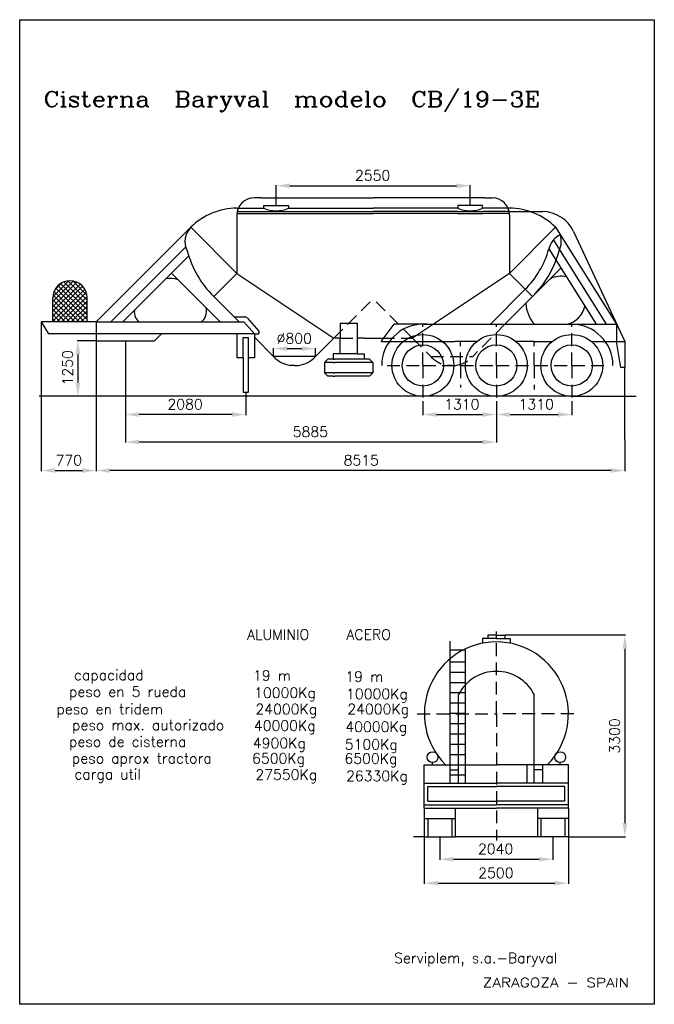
# Model space of a CAD drawing. Extents: x 20 to 205, y 5 to 292.
import ezdxf
from ezdxf.enums import TextEntityAlignment as Align

# ---------------------------------------------------------------- set-up
doc = ezdxf.new("R2010")
doc.units = 0
doc.header["$LTSCALE"] = 15
doc.header["$MEASUREMENT"] = 0
doc.header["$PDMODE"] = 33
doc.header["$PDSIZE"] = 0.18
doc.linetypes.add('HIDDEN', pattern=[0.375, 0.25, -0.125])
doc.layers.get('0').update_dxf_attribs({"linetype": 'CONTINUOUS'})
doc.layers.get('DEFPOINTS').update_dxf_attribs({"linetype": 'CONTINUOUS'})
for name, color, linetype in [('AMARILLO', 2, 'CONTINUOUS'), ('AZUL', 5, 'CONTINUOUS'), ('AZULBEBE', 4, 'CONTINUOUS'), ('MORADO', 6, 'CONTINUOUS'), ('ROJO', 1, 'HIDDEN'), ('VERDE', 3, 'CONTINUOUS')]:
    doc.layers.add(name, color=color, linetype=linetype)
doc.styles.add('COMPLEX', font='complex', dxfattribs={"height": 3})
doc.dimstyles.get("Standard").update_dxf_attribs({"dimtxt": 0.18, "dimasz": 0.18, "dimexe": 0.18, "dimexo": 0.0625, "dimgap": 0.09, "dimtad": 0, "dimtih": 1, "dimtoh": 1, "dimdec": 4, "dimzin": 0, "dimtxsty": 'STANDARD', "dimcen": 0.09, "dimazin": 3, "dimtfac": 1, "dimtdec": 4, "dimtofl": 0, "dimtmove": 0, "dimatfit": 3, "dimtolj": 1, "dimtzin": 0})

# ---------------------------------------------------------------- blocks, each defined once
blk = doc.blocks.new('*X0')
at = {"color": 0}
for p, q in [((26.62, 190.66), (32.6, 196.65)), ((26.62, 189.25), (33.67, 196.31)), ((26.62, 187.84), (34.57, 195.79)), ((26.63, 192.09), (31.27, 196.74)), ((27.18, 194.06), (29.31, 196.19)), ((36.62, 186.83), (28.12, 195.33)), ((36.62, 188.24), (28.91, 195.95)), ((36.62, 189.66), (29.85, 196.43)), ((36.62, 191.07), (30.98, 196.71)), ((36.55, 192.55), (32.42, 196.68)), ((26.62, 186.42), (35.31, 195.12)), ((26.62, 185.01), (35.91, 194.31)), ((34.45, 184.75), (26.68, 192.53)), ((35.87, 184.75), (26.98, 193.63)), ((36.62, 185.42), (27.48, 194.55)), ((27.77, 184.75), (36.36, 193.34)), ((33.04, 184.75), (26.62, 191.17)), ((31.63, 184.75), (26.62, 189.76)), ((29.19, 184.75), (36.6, 192.16)), ((30.6, 184.75), (36.62, 190.77)), ((30.21, 184.75), (26.62, 188.34)), ((28.8, 184.75), (26.62, 186.93)), ((32.01, 184.75), (36.62, 189.35)), ((33.43, 184.75), (36.62, 187.94)), ((27.38, 184.75), (26.62, 185.52)), ((34.84, 184.75), (36.62, 186.52)), ((36.26, 184.75), (36.62, 185.11))]:
    blk.add_line(p, q, dxfattribs=at)
blk = doc.blocks.new('*D13')
at = {"color": 0, "linetype": 'BYBLOCK'}
for p, q in [((142.46, 53.74), (142.46, 47.11)), ((175.46, 53.74), (175.46, 47.11)), ((146.46, 47.29), (171.46, 47.29))]:
    blk.add_line(p, q, dxfattribs=at)
for points in [[(146.46, 46.62), (146.46, 47.96), (142.46, 47.29)], [(171.46, 46.62), (171.46, 47.96), (175.46, 47.29)]]:
    blk.add_solid(points, dxfattribs=at)
at = {"layer": 'DEFPOINTS', "color": 0, "linetype": 'BYBLOCK'}
for p in [(142.46, 53.8), (175.46, 53.8), (175.46, 47.29)]:
    blk.add_point(p, dxfattribs=at)
at = {"color": 0, "linetype": 'BYBLOCK', "style": 'COMPLEX'}
blk.add_text('2040', height=3, dxfattribs=at).set_placement((153.6, 48.79))
blk = doc.blocks.new('*D1')
at = {"color": 0, "linetype": 'BYBLOCK'}
for p, q in [((238.72, 162.99), (238.72, 149.38)), ((280.72, 162.99), (280.72, 149.38)), ((242.72, 149.56), (276.72, 149.56))]:
    blk.add_line(p, q, dxfattribs=at)
for points in [[(242.72, 148.9), (242.72, 150.23), (238.72, 149.56)], [(276.72, 148.9), (276.72, 150.23), (280.72, 149.56)]]:
    blk.add_solid(points, dxfattribs=at)
at = {"layer": 'DEFPOINTS', "color": 0, "linetype": 'BYBLOCK'}
for p in [(238.72, 163.06), (280.72, 163.06), (280.72, 149.56)]:
    blk.add_point(p, dxfattribs=at)
at = {"color": 0, "linetype": 'BYBLOCK', "style": 'COMPLEX'}
blk.add_text('2500', height=3, dxfattribs=at).set_placement((254.44, 151.06))
blk = doc.blocks.new('*D7')
at = {"color": 0, "linetype": 'BYBLOCK'}
for p, q in [((161.48, 112.65), (196.61, 112.65)), ((196.43, 108.65), (196.43, 57.8)), ((195.82, 53.8), (196.61, 53.8))]:
    blk.add_line(p, q, dxfattribs=at)
for points in [[(197.1, 108.65), (195.77, 108.65), (196.43, 112.65)], [(197.1, 57.8), (195.77, 57.8), (196.43, 53.8)]]:
    blk.add_solid(points, dxfattribs=at)
at = {"layer": 'DEFPOINTS', "color": 0, "linetype": 'BYBLOCK'}
for p in [(161.42, 112.65), (195.76, 53.8), (196.43, 53.8)]:
    blk.add_point(p, dxfattribs=at)
at = {"color": 0, "linetype": 'BYBLOCK', "style": 'COMPLEX'}
blk.add_text('3300', height=3, rotation=90, dxfattribs=at).set_placement((194.93, 78.08))
blk = doc.blocks.new('*D2')
at = {"color": 0, "linetype": 'BYBLOCK'}
for p, q in [((47.77, 178.19), (47.77, 157.56)), ((82.88, 163.06), (82.88, 157.56)), ((78.88, 157.74), (51.77, 157.74))]:
    blk.add_line(p, q, dxfattribs=at)
for points in [[(51.77, 157.08), (51.77, 158.41), (47.77, 157.74)], [(78.88, 157.08), (78.88, 158.41), (82.88, 157.74)]]:
    blk.add_solid(points, dxfattribs=at)
at = {"layer": 'DEFPOINTS', "color": 0, "linetype": 'BYBLOCK'}
for p in [(47.77, 178.25), (82.88, 163.13), (47.77, 157.74)]:
    blk.add_point(p, dxfattribs=at)
at = {"color": 0, "linetype": 'BYBLOCK', "style": 'COMPLEX'}
blk.add_text('2080', height=3, dxfattribs=at).set_placement((60.04, 159.24))
blk = doc.blocks.new('*D10')
at = {"color": 0, "linetype": 'BYBLOCK'}
for p, q in [((158.95, 180.83), (158.95, 176.72)), ((180.95, 180.83), (180.95, 176.72)), ((162.95, 176.9), (176.95, 176.9))]:
    blk.add_line(p, q, dxfattribs=at)
for points in [[(162.95, 176.24), (162.95, 177.57), (158.95, 176.9)], [(176.95, 176.24), (176.95, 177.57), (180.95, 176.9)]]:
    blk.add_solid(points, dxfattribs=at)
at = {"layer": 'DEFPOINTS', "color": 0, "linetype": 'BYBLOCK'}
for p in [(158.95, 180.89), (180.95, 180.89), (180.95, 176.9)]:
    blk.add_point(p, dxfattribs=at)
at = {"color": 0, "linetype": 'BYBLOCK', "style": 'COMPLEX'}
blk.add_text('1310', height=3, dxfattribs=at).set_placement((165.45, 178.4))
blk = doc.blocks.new('*D3')
at = {"color": 0, "linetype": 'BYBLOCK'}
for p, q in [((39.21, 179.25), (33.77, 179.25)), ((33.95, 175.25), (33.95, 167.06)), ((44.03, 163.06), (33.77, 163.06))]:
    blk.add_line(p, q, dxfattribs=at)
for points in [[(34.62, 175.25), (33.28, 175.25), (33.95, 179.25)], [(34.62, 167.06), (33.28, 167.06), (33.95, 163.06)]]:
    blk.add_solid(points, dxfattribs=at)
at = {"layer": 'DEFPOINTS', "color": 0, "linetype": 'BYBLOCK'}
for p in [(39.27, 179.25), (33.95, 163.06), (44.09, 163.06)]:
    blk.add_point(p, dxfattribs=at)
at = {"color": 0, "linetype": 'BYBLOCK', "style": 'COMPLEX'}
blk.add_text('1250', height=3, rotation=90, dxfattribs=at).set_placement((32.45, 166.22))
blk = doc.blocks.new('*D12')
at = {"color": 0, "linetype": 'BYBLOCK'}
for p, q in [((42.3, 198.35), (42.3, 160.41)), ((196.43, 169.59), (196.43, 160.41)), ((192.43, 160.59), (46.3, 160.59))]:
    blk.add_line(p, q, dxfattribs=at)
for points in [[(46.3, 159.93), (46.3, 161.26), (42.3, 160.59)], [(192.43, 159.93), (192.43, 161.26), (196.43, 160.59)]]:
    blk.add_solid(points, dxfattribs=at)
at = {"layer": 'DEFPOINTS', "color": 0, "linetype": 'BYBLOCK'}
for p in [(42.3, 198.41), (196.43, 169.65), (42.3, 160.59)]:
    blk.add_point(p, dxfattribs=at)
at = {"color": 0, "linetype": 'BYBLOCK', "style": 'COMPLEX'}
blk.add_text('8515', height=3, dxfattribs=at).set_placement((114.44, 162.09))
blk = doc.blocks.new('*D4')
at = {"color": 0, "linetype": 'BYBLOCK'}
for p, q in [((23.27, 184.69), (23.27, 141.25)), ((27.27, 141.43), (35.27, 141.43)), ((39.27, 141.37), (39.27, 141.25))]:
    blk.add_line(p, q, dxfattribs=at)
for points in [[(27.27, 140.76), (27.27, 142.1), (23.27, 141.43)], [(35.27, 140.76), (35.27, 142.1), (39.27, 141.43)]]:
    blk.add_solid(points, dxfattribs=at)
at = {"layer": 'DEFPOINTS', "color": 0, "linetype": 'BYBLOCK'}
for p in [(23.27, 184.75), (39.27, 141.43), (39.27, 141.43)]:
    blk.add_point(p, dxfattribs=at)
at = {"color": 0, "linetype": 'BYBLOCK', "style": 'COMPLEX'}
blk.add_text('770', height=3, dxfattribs=at).set_placement((27.42, 142.93))
blk = doc.blocks.new('*D6')
at = {"color": 0, "linetype": 'BYBLOCK'}
for p, q in [((94.77, 237.88), (94.77, 243.78)), ((98.77, 243.6), (147.3, 243.6)), ((151.3, 237.88), (151.3, 243.78))]:
    blk.add_line(p, q, dxfattribs=at)
for points in [[(98.77, 242.93), (98.77, 244.26), (94.77, 243.6)], [(147.3, 242.93), (147.3, 244.26), (151.3, 243.6)]]:
    blk.add_solid(points, dxfattribs=at)
at = {"layer": 'DEFPOINTS', "color": 0, "linetype": 'BYBLOCK'}
for p in [(151.3, 243.6), (94.77, 237.81), (151.3, 237.81)]:
    blk.add_point(p, dxfattribs=at)
at = {"color": 0, "linetype": 'BYBLOCK', "style": 'COMPLEX'}
blk.add_text('2550', height=3, dxfattribs=at).set_placement((117.75, 245.1))
blk = doc.blocks.new('*D5')
at = {"color": 0, "linetype": 'BYBLOCK'}
for p, q in [((90.97, 174.72), (90.97, 177.13)), ((94.97, 176.95), (99.19, 176.95)), ((103.19, 174.72), (103.19, 177.13))]:
    blk.add_line(p, q, dxfattribs=at)
for points in [[(94.97, 176.29), (94.97, 177.62), (90.97, 176.95)], [(99.19, 176.29), (99.19, 177.62), (103.19, 176.95)]]:
    blk.add_solid(points, dxfattribs=at)
at = {"layer": 'DEFPOINTS', "color": 0, "linetype": 'BYBLOCK'}
for p in [(103.19, 176.95), (90.97, 174.65), (103.19, 174.65)]:
    blk.add_point(p, dxfattribs=at)
at = {"color": 0, "linetype": 'BYBLOCK', "style": 'COMPLEX'}
blk.add_text('%%c800', height=3, dxfattribs=at).set_placement((91.87, 178.45))
blk = doc.blocks.new('R')
at = {"layer": 'AZULBEBE'}
for radius in [9, 6]:
    blk.add_circle((-11, 0), radius, dxfattribs=at)
at = {"layer": 'MORADO'}
blk.add_line((11, -9), (-122.82, -9), dxfattribs=at)
at = {"layer": 'ROJO'}
for p, q in [((-11, 0), (-11, 12)), ((-21.42, 0), (-11, 0)), ((-11, 0), (-11, -10.33))]:
    blk.add_line(p, q, dxfattribs=at)
blk = doc.blocks.new('*D9')
at = {"color": 0, "linetype": 'BYBLOCK'}
for p, q in [((137.53, 180.83), (137.53, 176.72)), ((141.53, 176.9), (154.95, 176.9)), ((158.95, 176.84), (158.95, 176.72))]:
    blk.add_line(p, q, dxfattribs=at)
for points in [[(141.53, 176.24), (141.53, 177.57), (137.53, 176.9)], [(154.95, 176.24), (154.95, 177.57), (158.95, 176.9)]]:
    blk.add_solid(points, dxfattribs=at)
at = {"layer": 'DEFPOINTS', "color": 0, "linetype": 'BYBLOCK'}
for p in [(137.53, 180.89), (158.95, 176.9), (158.95, 176.9)]:
    blk.add_point(p, dxfattribs=at)
at = {"color": 0, "linetype": 'BYBLOCK', "style": 'COMPLEX'}
blk.add_text('1310', height=3, dxfattribs=at).set_placement((143.74, 178.4))
blk = doc.blocks.new('*D11')
at = {"color": 0, "linetype": 'BYBLOCK'}
for p, q in [((50.8, 176.84), (50.8, 168.71)), ((158.95, 176.84), (158.95, 168.71)), ((154.95, 168.89), (54.8, 168.89))]:
    blk.add_line(p, q, dxfattribs=at)
for points in [[(54.8, 168.23), (54.8, 169.56), (50.8, 168.89)], [(154.95, 168.23), (154.95, 169.56), (158.95, 168.89)]]:
    blk.add_solid(points, dxfattribs=at)
at = {"layer": 'DEFPOINTS', "color": 0, "linetype": 'BYBLOCK'}
for p in [(50.8, 176.9), (158.95, 176.9), (50.8, 168.89)]:
    blk.add_point(p, dxfattribs=at)
at = {"color": 0, "linetype": 'BYBLOCK', "style": 'COMPLEX'}
blk.add_text('5885', height=3, dxfattribs=at).set_placement((99.59, 170.39))
blk = doc.blocks.new('AN')
at = {"layer": 'AZUL', "style": 'COMPLEX'}
blk.add_text('Serviplem, s.a.-Baryval  ', height=3, dxfattribs=at).set_placement((-50, 12), align=Align.CENTER)
blk.add_text('ZARAGOZA - SPAIN', height=2.7063, rotation=359.93, dxfattribs=at).set_placement((-50, 5), (-7.34, 4.95), align=Align.ALIGNED)

msp = doc.modelspace()

# ---------------------------------------------------------------- linework, layer by layer
at = {"layer": 'AZUL'}
msp.add_line((196.43438, 169.59215), (196.43438, 190.60122), dxfattribs=at)
at = {"layer": 'AZULBEBE'}
for centre, radius in [((158.94894, 191.21739), 9), ((180.94894, 191.21739), 9), ((158.94894, 191.21739), 6), ((180.94894, 191.21739), 6)]:
    msp.add_circle(centre, radius, dxfattribs=at)
at = {"layer": 'MORADO'}
for p, q in [((20, 292), (205, 292)), ((20, 5), (20, 292)), ((205, 292), (205, 5)), ((162.7545, 236.05072), (172.38958, 236.05072)), ((168.7545, 236.05072), (169.12322, 236.05072)), ((181.44917, 230.28436), (196.43438, 198.21739)), ((137.52903, 203.21739), (161.43724, 203.21739)), ((158.94894, 203.21739), (180.94894, 203.21739)), ((50.80473, 198.41144), (50.80473, 197.41144)), ((180.94894, 182.21739), (47.12498, 182.21739)), ((85.91443, 182.28918), (85.50807, 182.28918)), ((85.91443, 183.3913), (85.91443, 182.28918)), ((85.91443, 182.28918), (86.32079, 182.28918)), ((180.94894, 182.21739), (199.67366, 182.21739)), ((145.45538, 69.50631), (145.45538, 110.8831)), ((149.95538, 108.2437), (145.45538, 108.2437)), ((149.95538, 69.50631), (149.95538, 108.2437)), ((149.95538, 104.7437), (145.45538, 104.7437)), ((149.95538, 101.7437), (145.45538, 101.7437)), ((149.95538, 101.7437), (145.45538, 101.7437)), ((149.95538, 98.7437), (145.45538, 98.7437)), ((149.95538, 95.7437), (145.45538, 95.7437)), ((149.95538, 92.7437), (145.45538, 92.7437)), ((149.95538, 89.7437), (145.45538, 89.7437)), ((149.95538, 86.7437), (145.45538, 86.7437)), ((149.95538, 83.7437), (145.45538, 83.7437)), ((149.95538, 80.7437), (145.45538, 80.7437)), ((149.95538, 77.7437), (145.45538, 77.7437)), ((149.95538, 74.7437), (145.45538, 74.7437)), ((149.95538, 71.7437), (145.45538, 71.7437)), ((137.95538, 53.80426), (134.82888, 53.80426)), ((137.95538, 53.80426), (138.95538, 53.80426)), ((138.95538, 53.80426), (146.95538, 53.80426)), ((170.95538, 53.80426), (146.95538, 53.80426)), ((178.95538, 53.80426), (170.95538, 53.80426)), ((179.95538, 53.80426), (178.95538, 53.80426)), ((179.95538, 53.80426), (195.75844, 53.80426)), ((205, 5), (20, 5))]:
    msp.add_line(p, q, dxfattribs=at)
for centre, radius, start, end in [((172.38958, 226.05072), 10, 25.0471452, 90), ((137.52903, 191.21739), 12, 90, 180), ((180.94894, 191.21739), 12, 0, 90)]:
    msp.add_arc(centre, radius, start, end, dxfattribs=at)
at = {"layer": 'ROJO'}
for p, q in [((111.57394, 199.16184), (123.03227, 210.62017)), ((134.49061, 199.16184), (123.03227, 210.62017)), ((161.43724, 203.21739), (152.06005, 193.81461)), ((158.94894, 191.21739), (158.94894, 203.21739)), ((180.94894, 191.21739), (180.94894, 203.21739)), ((113.40856, 199.16184), (118.40856, 199.16184)), ((125.53227, 199.16184), (134.49061, 199.16184)), ((134.49061, 199.16184), (139.83783, 193.81461)), ((148.52903, 191.21739), (148.52903, 198.10269)), ((169.94894, 191.21739), (169.94894, 198.21739)), ((139.83783, 193.81461), (152.06005, 193.81461)), ((137.52903, 191.21739), (148.52903, 191.21739)), ((148.52903, 191.21739), (158.94894, 191.21739)), ((148.52903, 191.21739), (148.52903, 184.78763)), ((158.94894, 191.21739), (180.94894, 191.21739)), ((158.94894, 191.21739), (158.94894, 180.89107)), ((169.94894, 191.21739), (169.94894, 184.21739)), ((180.94894, 191.21739), (190.94894, 191.21739)), ((180.94894, 191.21739), (180.94894, 180.89107)), ((158.95538, 112.64731), (158.95538, 113.64731)), ((158.95538, 111.64731), (158.95538, 112.64731)), ((158.95538, 89.64731), (158.95538, 111.64731)), ((135.88394, 89.64731), (158.95538, 89.64731)), ((181.51517, 89.64731), (158.95538, 89.64731)), ((158.95538, 89.64731), (158.95538, 52.75621))]:
    msp.add_line(p, q, dxfattribs=at)
for centre, start, end in [((146.04239, 199.59386), 222.9674117, 261.0736395), ((145.85549, 199.59386), 278.9263605, 317.0325883)]:
    msp.add_arc(centre, 8.47917, start, end, dxfattribs=at)
at = {"layer": 'VERDE'}
for p, q in [((90.49061, 240.05072), (88.31005, 240.05072)), ((90.49061, 240.05072), (98.35866, 240.05072)), ((98.35866, 240.05072), (123.03227, 240.05072)), ((147.70589, 240.05072), (123.03227, 240.05072)), ((155.57394, 240.05072), (147.70589, 240.05072)), ((155.57394, 240.05072), (157.7545, 240.05072)), ((83.31005, 237.05072), (91.17811, 237.05072)), ((83.31005, 236.05072), (91.17811, 236.05072)), ((83.31005, 235.55072), (91.17811, 235.55072)), ((91.17811, 237.05072), (91.17811, 237.81461)), ((91.17811, 237.81461), (98.35866, 237.81461)), ((91.17811, 236.05072), (98.35866, 236.05072)), ((91.17811, 235.55072), (98.35866, 235.55072)), ((98.35866, 237.81461), (98.35866, 237.05072)), ((98.35866, 237.05072), (123.03227, 237.05072)), ((98.35866, 236.05072), (123.03227, 236.05072)), ((98.35866, 235.55072), (123.03227, 235.55072)), ((147.70589, 237.05072), (123.03227, 237.05072)), ((147.70589, 236.05072), (123.03227, 236.05072)), ((147.70589, 235.55072), (123.03227, 235.55072)), ((147.70589, 237.81461), (147.70589, 237.05072)), ((154.88644, 237.81461), (147.70589, 237.81461)), ((147.70589, 236.05072), (154.88644, 236.05072)), ((147.70589, 235.55072), (154.88644, 235.55072)), ((154.88644, 237.05072), (154.88644, 237.81461)), ((162.7545, 237.05072), (154.88644, 237.05072)), ((162.7545, 236.05072), (154.88644, 236.05072)), ((162.7545, 235.55072), (154.88644, 235.55072)), ((83.31005, 235.05072), (83.31005, 218.06045)), ((162.7545, 235.05072), (162.7545, 218.06045)), ((69.8819, 231.4886), (42.30473, 203.91144)), ((83.31005, 218.06045), (69.8819, 231.4886)), ((162.7545, 218.06045), (176.18265, 231.4886)), ((176.18265, 231.4886), (193.94894, 203.21739)), ((175.58277, 227.74466), (190.99628, 203.21739)), ((68.4224, 225.78646), (46.54737, 203.91144)), ((174.25182, 225.16405), (188.04361, 203.21739)), ((69.39089, 223.21942), (50.08291, 203.91144)), ((169.50638, 211.30856), (177.76747, 219.56965)), ((64.26961, 218.09813), (78.4563, 203.91144)), ((83.31005, 218.06045), (76.55816, 211.30856)), ((83.31005, 218.06045), (111.57394, 199.16184)), ((162.7545, 218.06045), (134.49061, 199.16184)), ((162.7545, 218.06045), (169.50638, 211.30856)), ((157.20037, 203.21739), (167.38217, 213.42699)), ((29.64808, 203.91144), (29.64808, 210.91144)), ((39.64808, 203.91144), (39.64808, 210.91144)), ((83.93515, 203.91144), (76.55816, 211.30856)), ((161.43724, 203.21739), (169.50638, 211.30856)), ((42.30473, 203.91144), (26.30473, 203.91144)), ((26.30473, 203.91144), (28.41443, 200.3913)), ((42.30473, 203.91144), (85.30473, 203.91144)), ((42.30473, 203.91144), (42.30473, 199.91144)), ((82.43924, 205.41144), (85.53019, 205.41144)), ((85.30473, 203.91144), (88.41443, 200.3913)), ((86.27964, 205.0735), (89.68177, 201.22234)), ((113.40856, 203.53826), (113.40856, 199.08174)), ((113.40856, 203.53826), (118.40856, 203.53826)), ((118.40856, 203.53826), (118.40856, 199.08174)), ((125.38228, 198.21739), (129.15579, 203.21739)), ((138.74633, 203.21739), (129.15579, 203.21739)), ((180.94894, 203.21739), (193.94894, 203.21739)), ((193.94894, 203.21739), (193.94894, 198.21739)), ((42.41443, 200.3913), (28.41443, 200.3913)), ((42.30473, 199.91144), (42.30473, 198.41144)), ((42.30473, 198.41144), (59.30473, 198.41144)), ((88.41443, 200.3913), (42.41443, 200.3913)), ((59.30473, 198.41144), (61.42605, 200.53276)), ((83.41443, 193.3913), (83.41443, 200.3913)), ((85.16443, 193.3913), (85.16443, 199.3913)), ((85.16443, 199.3913), (86.66443, 199.3913)), ((86.66443, 193.3913), (86.66443, 199.3913)), ((88.41443, 200.3913), (88.41443, 193.3913)), ((88.41443, 200.3913), (89.30705, 200.3913)), ((94.0045, 193.81461), (88.41443, 199.41993)), ((111.57394, 199.16184), (106.22672, 193.81461)), ((113.40856, 199.16184), (111.57394, 199.16184)), ((113.40856, 194.58174), (113.40856, 199.08174)), ((120.53227, 199.16184), (118.40856, 199.16184)), ((118.40856, 199.08174), (118.40856, 194.58174)), ((120.53227, 199.16184), (125.53227, 199.16184)), ((125.38228, 198.21739), (146.80219, 198.21739)), ((153.29209, 198.21739), (146.80219, 198.21739)), ((169.94894, 198.21739), (164.60579, 198.21739)), ((169.94894, 198.21739), (175.29209, 198.21739)), ((186.60579, 198.21739), (193.94894, 198.21739)), ((193.94894, 198.21739), (196.43438, 198.21739)), ((195.24385, 190.60122), (193.94894, 198.21739)), ((196.43438, 198.21739), (196.43438, 190.60122)), ((85.16443, 193.3913), (83.41443, 193.3913)), ((85.16443, 193.3913), (85.16443, 183.3913)), ((88.41443, 193.3913), (86.66443, 193.3913)), ((86.66443, 183.3913), (86.66443, 193.3913)), ((106.22672, 193.81461), (94.0045, 193.81461)), ((108.84265, 192.08174), (109.84265, 193.08174)), ((111.40856, 193.08174), (109.84265, 193.08174)), ((113.40856, 194.58174), (111.40856, 194.58174)), ((111.40856, 194.58174), (111.40856, 193.08174)), ((111.40856, 193.08174), (111.90856, 193.08174)), ((120.40856, 193.08174), (111.90856, 193.08174)), ((118.40856, 194.58174), (113.40856, 194.58174)), ((118.40856, 194.58174), (120.40856, 194.58174)), ((120.40856, 194.58174), (120.40856, 193.08174)), ((121.97446, 193.08174), (120.40856, 193.08174)), ((122.97446, 192.08174), (121.97446, 193.08174)), ((100.11561, 191.21739), (98.89339, 191.21739)), ((100.11561, 191.21739), (101.33783, 191.21739)), ((111.40856, 192.08174), (108.84265, 192.08174)), ((111.40856, 192.08174), (108.84265, 192.08174)), ((111.40856, 192.08174), (108.84265, 192.08174)), ((108.84265, 192.08174), (108.84265, 189.08174)), ((111.40856, 192.08174), (111.90856, 192.08174)), ((120.40856, 192.08174), (111.90856, 192.08174)), ((122.97446, 192.08174), (120.40856, 192.08174)), ((122.97446, 192.08174), (122.97446, 189.08174)), ((145.94894, 191.21739), (144.72672, 191.21739)), ((145.94894, 191.21739), (147.17116, 191.21739)), ((196.43438, 190.60122), (195.24385, 190.60122)), ((111.40856, 189.08174), (108.84265, 189.08174)), ((111.40856, 189.08174), (108.84265, 189.08174)), ((111.40856, 189.08174), (108.84265, 189.08174)), ((108.84265, 189.08174), (109.84265, 188.08174)), ((111.40856, 188.08174), (109.84265, 188.08174)), ((111.40856, 189.08174), (111.90856, 189.08174)), ((111.40856, 188.08174), (111.90856, 188.08174)), ((120.40856, 189.08174), (111.90856, 189.08174)), ((120.40856, 188.08174), (111.90856, 188.08174)), ((122.97446, 189.08174), (120.40856, 189.08174)), ((121.97446, 188.08174), (120.40856, 188.08174)), ((122.97446, 189.08174), (121.97446, 188.08174)), ((85.16443, 183.3913), (86.66443, 183.3913)), ((158.95538, 112.64731), (156.49093, 112.64731)), ((156.49093, 112.64731), (156.49093, 111.64731)), ((158.95538, 112.64731), (161.41982, 112.64731)), ((161.41982, 112.64731), (161.41982, 111.64731)), ((158.95538, 111.64731), (154.92867, 111.64731)), ((154.92867, 111.64731), (154.92867, 110.25764)), ((158.95538, 111.64731), (162.98208, 111.64731)), ((162.98208, 111.64731), (162.98208, 110.25764)), ((147.95538, 69.50631), (147.95538, 95.35148)), ((169.95538, 69.50631), (169.95538, 95.35148)), ((137.95538, 74.80426), (158.62641, 74.80426)), ((137.95538, 62.18809), (137.95538, 74.80426)), ((140.34758, 75.30426), (140.34758, 75.44541)), ((140.34758, 74.80426), (140.34758, 75.30426)), ((145.45538, 69.50631), (145.45538, 74.80426)), ((149.95538, 69.50631), (149.95538, 74.80426)), ((158.62641, 74.80426), (158.95538, 74.80426)), ((159.28434, 74.80426), (158.95538, 74.80426)), ((179.95538, 74.80426), (159.28434, 74.80426)), ((167.95538, 69.50631), (167.95538, 74.80426)), ((172.45538, 69.50631), (172.45538, 74.80426)), ((177.56317, 75.30426), (177.56317, 75.44541)), ((177.56317, 74.80426), (177.56317, 75.30426)), ((179.95538, 62.18809), (179.95538, 74.80426)), ((145.45538, 73.30426), (147.95538, 73.30426)), ((172.45538, 73.30426), (169.95538, 73.30426)), ((137.95538, 69.50631), (158.95538, 69.50631)), ((179.95538, 69.50631), (158.95538, 69.50631)), ((138.95538, 68.50631), (158.95538, 68.50631)), ((138.95538, 64.18809), (138.95538, 68.50631)), ((178.95538, 68.50631), (158.95538, 68.50631)), ((178.95538, 64.18809), (178.95538, 68.50631)), ((137.95538, 63.18809), (158.95538, 63.18809)), ((138.95538, 64.18809), (158.95538, 64.18809)), ((178.95538, 64.18809), (158.95538, 64.18809)), ((179.95538, 63.18809), (158.95538, 63.18809)), ((137.95538, 62.18809), (158.95538, 62.18809)), ((137.95538, 62.18809), (137.95538, 53.80426)), ((146.95538, 62.18809), (146.95538, 53.80426)), ((179.95538, 62.18809), (158.95538, 62.18809)), ((170.95538, 62.18809), (170.95538, 53.80426)), ((179.95538, 62.18809), (179.95538, 53.80426)), ((137.95538, 59.13397), (146.95538, 59.13397)), ((138.95538, 59.13397), (138.95538, 53.80426)), ((145.95538, 59.13397), (145.95538, 53.80426)), ((179.95538, 59.13397), (170.95538, 59.13397)), ((171.95538, 59.13397), (171.95538, 53.80426)), ((178.95538, 59.13397), (178.95538, 53.80426))]:
    msp.add_line(p, q, dxfattribs=at)
for centre in [(140.34758, 77.03542), (177.56317, 77.03542)]:
    msp.add_circle(centre, 1.59001, dxfattribs=at)
for centre, radius, start, end in [((88.31005, 235.05072), 5, 90, 180), ((157.7545, 235.05072), 5, 0, 90), ((83.31005, 218.06045), 18.99028, 90, 135), ((94.76839, 245.10593), 8.8191, 245.9770432, 294.0229568), ((151.29616, 245.10593), 8.8191, 245.9770432, 294.0229568), ((162.7545, 218.06045), 18.99028, 45, 90), ((74.00865, 227.36185), 5.83611, 135, 207.7712608), ((172.0559, 227.36185), 5.83611, 332.2287392, 45), ((180.37956, 223.63718), 6.31511, 116.4745819, 166.0083329), ((97.66727, 232.41766), 29.85278, 195.0966697, 225), ((148.39728, 232.41766), 26.85278, 315, 344.3282961), ((148.39728, 232.41766), 29.85278, 315, 344.9033303), ((34.64808, 210.91144), 5, 0, 180), ((63.90616, 209.63722), 6.93822, 70.9294887, 100.6140535), ((177.80479, 210.09816), 7.12191, 77.4632643, 115.7506658), ((57.012, 206.78156), 3.61268, 172.3957361, 232.6042639), ((70.3678, 207.11015), 4.11571, 308.9954209, 12.1503853), ((177.59154, 209.88477), 10.05916, 183.0829995, 221.5150603), ((177.80479, 210.09816), 7.12191, 284.9524735, 346.8291664), ((85.53019, 204.41144), 1, 41.4575205, 90), ((89.30705, 200.8913), 0.5, 270, 41.4575205), ((100.20905, 199.59386), 8.47917, 222.9674117, 261.0736395), ((100.02216, 199.59386), 8.47917, 278.9263605, 317.0325883), ((158.95538, 89.64731), 21, 90, 224.976133), ((158.95538, 89.64731), 21, 315.023867, 90), ((158.95538, 89.64731), 12.39102, 90, 152.5905377), ((158.95538, 89.64731), 12.39102, 27.4094623, 90)]:
    msp.add_arc(centre, radius, start, end, dxfattribs=at)

# ---------------------------------------------------------------- block references
at = {"layer": 'AMARILLO'}
msp.add_blockref('*X0', (3.03227, 19.16184), dxfattribs=at)
at = {"layer": 'AZUL'}
for name, p in [('R', (148.52903, 191.21739)), ('AN', (205, 5))]:
    msp.add_blockref(name, p, dxfattribs=at)

# ---------------------------------------------------------------- texts
at = {"layer": 'AZUL', "style": 'COMPLEX'}
msp.add_text('Cisterna  Baryval  modelo  CB/19-3E', height=4.4841109, dxfattribs=at).set_placement((26.972, 266.6218), (171.74472, 266.6218), align=Align.ALIGNED)
for s, p in [('ALUMINIO', (95.34823, 111.28431)), ('ACERO', (121.72435, 111.28431)), ('capacidad      ', (52.16233, 99.48774)), ('peso en 5 rueda', (51.47427, 94.6306)), ('peso max. autorizado', (57.43745, 84.91631)), ('peso de cisterna', (51.47427, 80.05917)), ('peso aprox tractora', (55.60262, 75.20202)), ('carga util     ', (50.78621, 70.57437))]:
    msp.add_text(s, height=3, dxfattribs=at).set_placement(p, align=Align.CENTER)
for s, p in [('19 m', (88.0227, 99.34474)), ('19 m', (114.94958, 99.01614)), ('10000Kg', (88.34065, 94.323)), ('10000Kg', (115.14044, 93.95564)), ('peso en tridem', (30.70275, 89.54733)), ('24000Kg', (88.70777, 89.54733)), ('24000Kg', (115.50756, 89.54733)), ('40000Kg', (88.26813, 84.72787)), ('40000Kg', (114.93933, 84.39426)), ('4900Kg', (87.97353, 79.62861)), ('5100Kg', (114.77332, 79.26125)), ('6500Kg', (87.75073, 75.17309)), ('6500Kg', (114.67656, 75.12677)), ('27550Kg', (88.70777, 70.44462)), ('26330Kg', (115.14044, 70.07726))]:
    msp.add_text(s, height=3, dxfattribs=at).set_placement(p)

# ---------------------------------------------------------------- dimensions: what is measured, and where the dimension line sits
at = {"layer": 'AZUL'}
for base, p1, p2, text, picture, middle in [((151.29616, 243.59757), (94.76839, 237.81461), (151.29616, 237.81461), '2550', '*D6', (123.03227, 246.59757)), ((42.30473, 160.59302), (196.43438, 169.65465), (42.30473, 198.41144), '8515', '*D12', (119.36956, 163.59302)), ((158.94894, 176.90396), (137.52903, 180.89107), (158.94894, 176.90396), '1310', '*D9', (148.23899, 179.90396)), ((180.94894, 176.90396), (158.94894, 180.89107), (180.94894, 180.89107), '1310', '*D10', (169.94894, 179.90396)), ((50.80473, 168.89193), (158.94894, 176.90396), (50.80473, 176.90396), '5885', '*D11', (104.87684, 171.89193)), ((175.45819, 47.2908), (142.4609, 53.80278), (175.45819, 53.80278), '2040', '*D13', (158.95954, 50.2908))]:
    dim = msp.add_linear_dim(base=base, p1=p1, p2=p2, text=text, dimstyle='Standard', dxfattribs=at)
    dim.commit()
    dim.dimension.update_dxf_attribs({"geometry": picture, "text_midpoint": middle})
for base, p1, p2, text, picture, middle, set_off in [((42.30473, 160.59302), (26.30473, 203.91144), (42.30473, 160.59302), '770', '*D4', (34.30473, 163.59302), (3.03227, 19.16184)), ((106.22672, 196.11462), (94.0045, 193.81461), (106.22672, 193.81461), '%%c800', '*D5', (100.11561, 199.11462), (3.03227, 19.16184)), ((50.80473, 176.90396), (85.91443, 182.28918), (50.80473, 197.41144), '2080', '*D2', (68.35958, 179.90396), (3.03227, 19.16184)), ((179.95538, 40.31369), (137.95538, 53.80426), (179.95538, 53.80426), '2500', '*D1', (158.95538, 43.31369), (-100.76685, -109.2513))]:
    dim = msp.add_linear_dim(base=base, p1=p1, p2=p2, text=text, dimstyle='Standard', dxfattribs=at)
    dim.commit()
    dim.dimension.update_dxf_attribs({"geometry": picture, "text_midpoint": middle, "insert": set_off})
dim = msp.add_linear_dim(base=(36.98291, 182.21739), p1=(42.30473, 198.41144), p2=(47.12498, 182.21739), angle=90, text='1250', dimstyle='Standard', dxfattribs=at)
dim.commit()
dim.dimension.update_dxf_attribs({"geometry": '*D3', "text_midpoint": (33.98291, 190.31441), "insert": (3.03227, 19.16184)})
dim = msp.add_linear_dim(base=(196.43169, 53.80426), p1=(161.41982, 112.64731), p2=(195.75844, 53.80426), angle=90, text='3300', dimstyle='Standard', dxfattribs=at)
dim.commit()
dim.dimension.update_dxf_attribs({"geometry": '*D7', "text_midpoint": (193.43169, 83.22578)})

doc.saveas('drawing.dxf')
